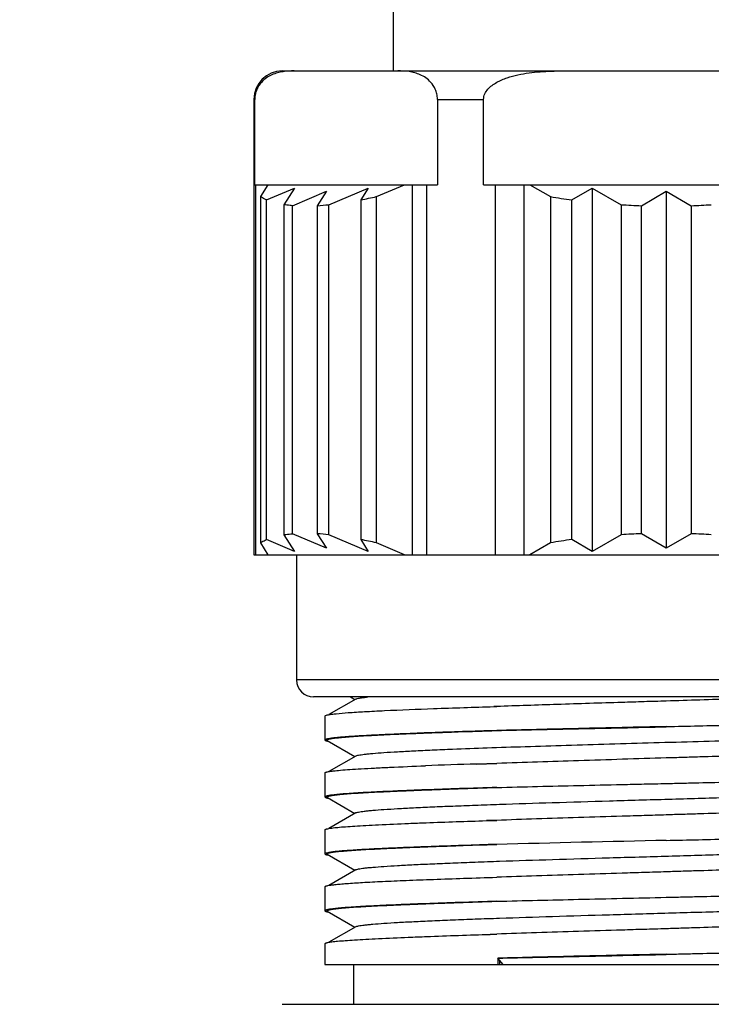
# Model space of a CAD drawing. Header units: millimetres. Extents: x -202 to -42, y 112 to 292.
# Tile 9 of 17: x -110.2 to -107.16, y 205.68 to 210. Entities that reach past the tile are written whole.
import ezdxf

# ---------------------------------------------------------------- set-up
doc = ezdxf.new("R2010")
doc.units = ezdxf.units.MM
doc.header["$LTSCALE"] = 46.255
doc.header["$PDMODE"] = 3
doc.header["$PDSIZE"] = 8
doc.layers.get('0').update_dxf_attribs({"linetype": 'CONTINUOUS'})
doc.layers.get('Defpoints').update_dxf_attribs({"linetype": 'CONTINUOUS'})
doc.layers.add('00_COMPONENTS', color=7, linetype='CONTINUOUS')
doc.layers.add('51__DRAFT_DIMS', color=7, linetype='CONTINUOUS')
doc.styles.get("Standard").update_dxf_attribs({"font": '兰亭黑 GBK.TTF', "height": 2.5})
doc.dimstyles.new('DIMSTYLE_1', dxfattribs={"dimtxt": 3, "dimasz": 2, "dimexe": 2.5, "dimexo": 0.5, "dimgap": 0.75, "dimtad": 1, "dimlfac": 4, "dimdsep": 46, "dimtxsty": 'STANDARD', "dimblk": '_FILLED', "dimblk1": '_FILLED', "dimblk2": '_FILLED', "dimcen": 0.09, "dimclrd": 8, "dimclre": 8, "dimclrt": 256, "dimazin": 2, "dimtp": 0.3, "dimtm": 0.3, "dimtfac": 1, "dimtofl": 0, "dimtmove": 0, "dimatfit": 3, "dimldrblk": '_FILLED', "dimfxl": 1, "dimtolj": 1, "dimarcsym": 0})

# ---------------------------------------------------------------- blocks, each defined once
blk = doc.blocks.new('_FILLED')
at = {"color": 0, "linetype": 'ByBlock'}
blk.add_solid([(0, 0), (-1, 0.1667), (-1, -0.1667)], dxfattribs=at)
blk = doc.blocks.new('*D13')
at = {"layer": '51__DRAFT_DIMS', "color": 8, "lineweight": -2}
for p, q in [((-116.5476, 217.6753), (-116.5476, 237.5995)), ((-106.3397, 217.6753), (-119.0476, 217.6753)), ((-116.5476, 215.6753), (-116.5476, 206.8003)), ((-98.6368, 204.8003), (-119.0476, 204.8003))]:
    blk.add_line(p, q, dxfattribs=at)
at = {"layer": 'Defpoints', "color": 0}
for p in [(-105.8397, 217.6753), (-116.5476, 204.8003), (-98.1368, 204.8003)]:
    blk.add_point(p, dxfattribs=at)
at = {"layer": '51__DRAFT_DIMS', "color": 8, "linetype": 'ByBlock', "lineweight": -2, "xscale": 2, "yscale": 2, "zscale": 2}
for p, rotation in [((-116.5476, 217.6753), 90), ((-116.5476, 204.8003), 270)]:
    blk.add_blockref('_FILLED', p, dxfattribs=dict(at, rotation=rotation))
at = {"layer": '51__DRAFT_DIMS', "insert": (-120.631, 230.004), "char_height": 2.5, "attachment_point": 1, "rotation": 90, "line_spacing_factor": 0.9}
blk.add_mtext('\\A1;51.5', dxfattribs=at)
blk = doc.blocks.new('*D15')
at = {"layer": '51__DRAFT_DIMS', "color": 8, "lineweight": -2}
for p, q in [((-134.5295, 201.7397), (-134.5295, 230.0001)), ((-74.5295, 197.3003), (-74.5295, 230.0001)), ((-134.5295, 227.5001), (-143.8279, 227.5001)), ((-132.5295, 227.5001), (-76.5295, 227.5001))]:
    blk.add_line(p, q, dxfattribs=at)
at = {"layer": 'Defpoints', "color": 0}
for p in [(-74.5295, 227.5001), (-134.5295, 201.2397), (-74.5295, 196.8003)]:
    blk.add_point(p, dxfattribs=at)
at = {"layer": '51__DRAFT_DIMS', "color": 8, "linetype": 'ByBlock', "lineweight": -2, "xscale": 2, "yscale": 2, "zscale": 2, "rotation": 180}
blk.add_blockref('_FILLED', (-134.5295, 227.5001), dxfattribs=at)
at = {"layer": '51__DRAFT_DIMS', "color": 8, "linetype": 'ByBlock', "lineweight": -2, "xscale": 2, "yscale": 2, "zscale": 2}
blk.add_blockref('_FILLED', (-74.5295, 227.5001), dxfattribs=at)
at = {"layer": '51__DRAFT_DIMS', "insert": (-140.1787, 231.5834), "char_height": 2.5, "attachment_point": 2, "line_spacing_factor": 0.9}
blk.add_mtext('\\A1;240', dxfattribs=at)
blk = doc.blocks.new('*D16')
at = {"layer": '51__DRAFT_DIMS', "color": 8, "lineweight": -2}
for p, q in [((-134.5295, 201.7397), (-134.5295, 223.6253)), ((-96.342, 203.8003), (-96.342, 223.6253)), ((-134.5295, 221.1253), (-148.6185, 221.1253)), ((-132.5295, 221.1253), (-98.342, 221.1253))]:
    blk.add_line(p, q, dxfattribs=at)
at = {"layer": 'Defpoints', "color": 0}
for p in [(-96.342, 221.1253), (-96.342, 203.3003), (-134.5295, 201.2397)]:
    blk.add_point(p, dxfattribs=at)
at = {"layer": '51__DRAFT_DIMS', "color": 8, "linetype": 'ByBlock', "lineweight": -2, "xscale": 2, "yscale": 2, "zscale": 2, "rotation": 180}
blk.add_blockref('_FILLED', (-134.5295, 221.1253), dxfattribs=at)
at = {"layer": '51__DRAFT_DIMS', "color": 8, "linetype": 'ByBlock', "lineweight": -2, "xscale": 2, "yscale": 2, "zscale": 2}
blk.add_blockref('_FILLED', (-96.342, 221.1253), dxfattribs=at)
at = {"layer": '51__DRAFT_DIMS', "insert": (-142.574, 225.2086), "char_height": 2.5, "attachment_point": 2, "line_spacing_factor": 0.9}
blk.add_mtext('\\A1;152.75', dxfattribs=at)
blk = doc.blocks.new('*D17')
at = {"layer": '51__DRAFT_DIMS', "color": 8, "lineweight": -2}
for p, q in [((-130.6581, 184.6753), (-130.6581, 218.0474)), ((-96.342, 203.8003), (-96.342, 218.0474)), ((-130.6581, 215.5474), (-148.312, 215.5474)), ((-98.342, 215.5474), (-128.6581, 215.5474))]:
    blk.add_line(p, q, dxfattribs=at)
at = {"layer": 'Defpoints', "color": 0}
for p in [(-130.6581, 215.5474), (-96.342, 203.3003), (-130.6581, 184.1753)]:
    blk.add_point(p, dxfattribs=at)
at = {"layer": '51__DRAFT_DIMS', "color": 8, "linetype": 'ByBlock', "lineweight": -2, "xscale": 2, "yscale": 2, "zscale": 2, "rotation": 180}
blk.add_blockref('_FILLED', (-130.6581, 215.5474), dxfattribs=at)
at = {"layer": '51__DRAFT_DIMS', "color": 8, "linetype": 'ByBlock', "lineweight": -2, "xscale": 2, "yscale": 2, "zscale": 2}
blk.add_blockref('_FILLED', (-96.342, 215.5474), dxfattribs=at)
at = {"layer": '51__DRAFT_DIMS', "insert": (-142.2675, 219.6307), "char_height": 2.5, "attachment_point": 2, "line_spacing_factor": 0.9}
blk.add_mtext('\\A1;137.26', dxfattribs=at)

msp = doc.modelspace()

# ---------------------------------------------------------------- linework, layer by layer
at = {"layer": '00_COMPONENTS'}
for p, q in [((-108.5577, 210.1253), (-108.5577, 209.7753)), ((-109.0452, 209.7753), (-105.7229, 209.7753)), ((-109.1702, 209.6503), (-109.1702, 207.6503)), ((-109.1702, 209.6503), (-109.1664, 209.6503)), ((-109.1664, 209.2753), (-109.1664, 209.6503)), ((-108.3636, 209.6503), (-108.3636, 209.2753)), ((-108.3636, 209.6503), (-108.1605, 209.6503)), ((-108.1605, 209.2753), (-108.1605, 209.6503)), ((-109.1664, 209.2753), (-108.3636, 209.2753)), ((-109.1617, 207.6503), (-109.1617, 209.2753)), ((-109.1082, 209.2753), (-109.1413, 209.2231)), ((-109.1155, 209.2089), (-108.9923, 209.261)), ((-108.9923, 209.261), (-109.0388, 209.1877)), ((-109.0009, 209.1834), (-108.8514, 209.2466)), ((-108.8514, 209.2466), (-108.8915, 209.1834)), ((-108.8408, 209.1877), (-108.6673, 209.261)), ((-108.6673, 209.261), (-108.7003, 209.2089)), ((-108.632, 209.2231), (-108.5084, 209.2753)), ((-108.4742, 209.2753), (-108.4742, 207.6503)), ((-108.4116, 209.2753), (-108.4116, 207.6503)), ((-108.1605, 209.2753), (-106.5549, 209.2753)), ((-108.1078, 207.6503), (-108.1078, 209.2753)), ((-107.9825, 207.6503), (-107.9825, 209.2753)), ((-107.9575, 209.2753), (-107.867, 209.2231)), ((-107.7729, 209.2089), (-107.6827, 209.261)), ((-107.6827, 209.261), (-107.6827, 207.6646)), ((-107.6827, 209.261), (-107.5557, 209.1877)), ((-107.4672, 209.1834), (-107.3577, 209.2466)), ((-107.3577, 209.2466), (-107.3577, 207.6791)), ((-107.3577, 209.2466), (-107.2483, 209.1834)), ((-109.1413, 209.2231), (-109.1413, 207.7026)), ((-109.1155, 207.7167), (-109.1155, 209.2089)), ((-108.7003, 209.2089), (-108.7003, 207.7167)), ((-108.632, 207.7026), (-108.632, 209.2231)), ((-107.867, 209.2231), (-107.867, 207.7026)), ((-107.7729, 207.7167), (-107.7729, 209.2089)), ((-109.0388, 209.1877), (-109.0388, 207.738)), ((-109.0009, 207.7422), (-109.0009, 209.1834)), ((-108.8915, 209.1834), (-108.8915, 207.7422)), ((-108.8408, 207.738), (-108.8408, 209.1877)), ((-107.5557, 209.1877), (-107.5557, 207.738)), ((-107.4672, 207.7422), (-107.4672, 209.1834)), ((-107.2483, 209.1834), (-107.2483, 207.7422)), ((-109.0388, 207.738), (-108.9923, 207.6646)), ((-108.8514, 207.6791), (-109.0009, 207.7422)), ((-108.8915, 207.7422), (-108.8514, 207.6791)), ((-108.6673, 207.6646), (-108.8408, 207.738)), ((-107.5557, 207.738), (-107.6827, 207.6646)), ((-107.3577, 207.6791), (-107.4672, 207.7422)), ((-107.2483, 207.7422), (-107.3577, 207.6791)), ((-109.1413, 207.7026), (-109.1082, 207.6503)), ((-108.9923, 207.6646), (-109.1155, 207.7167)), ((-108.7003, 207.7167), (-108.6673, 207.6646)), ((-108.5084, 207.6503), (-108.632, 207.7026)), ((-107.867, 207.7026), (-107.9575, 207.6503)), ((-107.6827, 207.6646), (-107.7729, 207.7167)), ((-109.1702, 207.6503), (-105.5452, 207.6503)), ((-108.9827, 207.6503), (-108.9827, 207.1003)), ((-105.7327, 207.1003), (-108.9827, 207.1003)), ((-105.8077, 207.0253), (-108.9077, 207.0253)), ((-108.7228, 207.0161), (-108.8411, 206.9477)), ((-108.7457, 207.0253), (-108.7263, 207.0141)), ((-108.1031, 206.9834), (-108.1156, 206.983)), ((-108.1156, 206.983), (-108.1031, 206.9834)), ((-108.8577, 206.9418), (-108.8577, 206.8361)), ((-108.8478, 206.8343), (-108.7263, 206.7641)), ((-108.8452, 206.831), (-108.8407, 206.8302)), ((-108.7228, 206.766), (-108.8411, 206.6977)), ((-108.8577, 206.6918), (-108.8577, 206.5861)), ((-108.1031, 206.7334), (-108.1913, 206.7307)), ((-108.1913, 206.7307), (-108.1031, 206.7334)), ((-108.8474, 206.5841), (-108.7262, 206.514)), ((-108.7227, 206.5161), (-108.841, 206.4477)), ((-108.1031, 206.4834), (-108.1482, 206.482)), ((-108.1482, 206.482), (-108.1031, 206.4834)), ((-108.8577, 206.4418), (-108.8577, 206.3361)), ((-108.848, 206.3344), (-108.7262, 206.264)), ((-108.846, 206.3312), (-108.8407, 206.3302)), ((-108.7228, 206.266), (-108.841, 206.1977)), ((-108.8577, 206.1918), (-108.8577, 206.0861)), ((-108.8475, 206.0842), (-108.7262, 206.0141)), ((-108.8458, 206.0811), (-108.8406, 206.0802)), ((-108.7228, 206.016), (-108.841, 205.9477)), ((-108.1031, 205.9834), (-108.1312, 205.9825)), ((-108.1312, 205.9825), (-108.1031, 205.9834)), ((-108.8577, 205.9418), (-108.8577, 205.8503)), ((-108.0985, 205.8779), (-108.0985, 205.8503)), ((-108.0746, 205.8503), (-108.0985, 205.8779)), ((-108.8577, 205.8503), (-108.0985, 205.8503)), ((-108.7327, 205.8503), (-108.7327, 205.6753)), ((-108.0985, 205.8503), (-108.0746, 205.8503)), ((-108.0913, 205.8696), (-108.0913, 205.8503)), ((-108.0746, 205.8503), (-105.9017, 205.8503)), ((-109.0452, 205.6753), (-105.6702, 205.6753))]:
    msp.add_line(p, q, dxfattribs=at)
for centre, radius, start, end in [((-109.0452, 209.6503), 0.125, 90, 180), ((-109.1481, 211.5441), 2.3777, 280.856, 282.5349), ((-107.376, 212.173), 2.9906, 260.5513, 262.3741), ((-108.9688, 210.3985), 1.2176, 273.6413, 276.0361), ((-107.3583, 212.3443), 3.1628, 266.4214, 268.0272), ((-107.3569, 212.3396), 3.1581, 271.9716, 273.5798), ((-108.9651, 206.5706), 1.174, 83.9194, 86.4032), ((-107.3585, 204.586), 3.1581, 91.9716, 93.5798), ((-107.3571, 204.5814), 3.1627, 86.4214, 88.0273), ((-109.1341, 205.4494), 2.3084, 77.4399, 79.1692), ((-107.3782, 204.7669), 2.9761, 97.6215, 99.4531), ((-108.9077, 207.1003), 0.075, 180, 270), ((-107.0192, 169.1411), 37.6079, 91.78597, 92.12924), ((-108.8081, 206.7657), 0.1883, 259.505, 260.0442), ((-102.6115, -12.107), 218.5538, 91.244363, 91.439833)]:
    msp.add_arc(centre, radius, start, end, dxfattribs=at)
for points, knots in [([(-108.9925, 209.7753), (-109.009, 209.7753), (-109.0341, 209.7741), (-109.0669, 209.7672), (-109.0916, 209.7585), (-109.1162, 209.7454), (-109.1399, 209.7247), (-109.1561, 209.6998), (-109.1647, 209.6737), (-109.1664, 209.6584), (-109.1664, 209.6503)], [0, 0, 0, 0, 0.206794, 0.311787, 0.419623, 0.533037, 0.658684, 0.80863, 0.899127, 1, 1, 1, 1]), ([(-108.3636, 209.6503), (-108.3636, 209.6584), (-108.3653, 209.6737), (-108.3739, 209.6998), (-108.3901, 209.7247), (-108.4138, 209.7454), (-108.4384, 209.7585), (-108.463, 209.7672), (-108.4959, 209.7742), (-108.521, 209.7753), (-108.5375, 209.7753)], [0, 0, 0, 0, 0.1009, 0.191408, 0.341295, 0.466887, 0.580347, 0.688224, 0.793214, 1, 1, 1, 1]), ([(-108.1605, 209.6503), (-108.1605, 209.6544), (-108.1596, 209.6627), (-108.1542, 209.6784), (-108.1423, 209.6957), (-108.1238, 209.7122), (-108.1029, 209.7256), (-108.0806, 209.7364), (-108.0497, 209.7482), (-108.0098, 209.7588), (-107.9609, 209.7672), (-107.9117, 209.7722), (-107.8622, 209.7748), (-107.8292, 209.7753), (-107.8127, 209.7753)], [0, 0, 0, 0, 0.031262, 0.062531, 0.124897, 0.187369, 0.249871, 0.312383, 0.3749, 0.49989, 0.624906, 0.749934, 0.874966, 1, 1, 1, 1]), ([(-109.1155, 209.2089), (-109.1178, 209.21), (-109.1267, 209.2142), (-109.1353, 209.219), (-109.1413, 209.2231)], [0, 0, 0, 0, 0.260139, 1, 1, 1, 1]), ([(-109.0009, 209.1834), (-109.0042, 209.1836), (-109.0168, 209.1847), (-109.0295, 209.1862), (-109.0388, 209.1877)], [0, 0, 0, 0, 0.258992, 1, 1, 1, 1]), ([(-109.0388, 207.738), (-109.0357, 207.7384), (-109.0232, 207.7402), (-109.0105, 207.7415), (-109.0009, 207.7422)], [0, 0, 0, 0, 0.241099, 1, 1, 1, 1]), ([(-109.1413, 207.7026), (-109.1394, 207.7039), (-109.131, 207.7091), (-109.1223, 207.7136), (-109.1155, 207.7167)], [0, 0, 0, 0, 0.24047, 1, 1, 1, 1]), ([(-108.7228, 207.0161), (-108.722, 207.0165), (-108.7199, 207.0174), (-108.7141, 207.0191), (-108.7039, 207.0211), (-108.6883, 207.0233), (-108.6763, 207.0246), (-108.6696, 207.0253)], [0, 0, 0, 0, 0.052637, 0.125463, 0.333426, 0.62506, 1, 1, 1, 1]), ([(-107.3577, 207.0072), (-107.3902, 207.0062), (-107.455, 207.0044), (-107.6147, 206.9993), (-107.8307, 206.9927), (-108.0143, 206.9865), (-108.1031, 206.9834)], [0, 0, 0, 0, 0.13072, 0.260888, 0.642614, 1, 1, 1, 1]), ([(-106.777, 207.0253), (-106.8718, 207.0223), (-107.0654, 207.0161), (-107.259, 207.0103), (-107.3577, 207.0073)], [0, 0, 0, 0, 0.489968, 1, 1, 1, 1]), ([(-108.8424, 206.9474), (-108.8375, 206.9483), (-108.8262, 206.95), (-108.7972, 206.9533), (-108.7494, 206.9571), (-108.6786, 206.9615), (-108.6255, 206.9641), (-108.596, 206.9655)], [0, 0, 0, 0, 0.059849, 0.138897, 0.353739, 0.641993, 1, 1, 1, 1]), ([(-108.596, 206.9655), (-108.5242, 206.9689), (-108.3641, 206.9751), (-108.204, 206.9803), (-108.1156, 206.983)], [0, 0, 0, 0, 0.448411, 1, 1, 1, 1]), ([(-107.3577, 206.8953), (-107.3102, 206.8963), (-107.2156, 206.8985), (-107.0298, 206.9028), (-106.8483, 206.9072), (-106.6726, 206.9117), (-106.5494, 206.9151), (-106.4335, 206.9186), (-106.3259, 206.922), (-106.2277, 206.9255), (-106.1398, 206.9291), (-106.0628, 206.9328), (-106.0059, 206.9359), (-105.9664, 206.9385), (-105.9415, 206.9404), (-105.9197, 206.9423), (-105.9012, 206.9442), (-105.886, 206.9461), (-105.8741, 206.948), (-105.8656, 206.9499), (-105.861, 206.9513), (-105.8594, 206.9522)], [0, 0, 0, 0, 0.095044, 0.189229, 0.371627, 0.458191, 0.54061, 0.618141, 0.690082, 0.755784, 0.814655, 0.866165, 0.909851, 0.928636, 0.945327, 0.959887, 0.972287, 0.982503, 0.990519, 0.996338, 1, 1, 1, 1]), ([(-108.8577, 206.9418), (-108.8577, 206.9422), (-108.8569, 206.9433), (-108.8535, 206.9449), (-108.8502, 206.9458), (-108.8477, 206.9464)], [0, 0, 0, 0, 0.114642, 0.308361, 1, 1, 1, 1]), ([(-108.8477, 206.9464), (-108.8473, 206.9465), (-108.8455, 206.9468), (-108.8437, 206.9472), (-108.8424, 206.9474)], [0, 0, 0, 0, 0.231145, 1, 1, 1, 1]), ([(-108.1031, 206.8778), (-108.1533, 206.8762), (-108.2494, 206.8732), (-108.3864, 206.8685), (-108.5086, 206.8638), (-108.6142, 206.8591), (-108.6911, 206.8551), (-108.7433, 206.8517), (-108.775, 206.8494), (-108.8016, 206.8471), (-108.823, 206.8448), (-108.8391, 206.8425), (-108.8481, 206.8407), (-108.8516, 206.8397)], [0, 0, 0, 0, 0.20091, 0.384618, 0.548483, 0.690151, 0.807596, 0.856697, 0.899146, 0.934797, 0.963534, 0.985275, 1, 1, 1, 1]), ([(-108.8478, 206.8343), (-108.8482, 206.8345), (-108.8487, 206.8349), (-108.8493, 206.8356), (-108.8495, 206.8364), (-108.849, 206.8372), (-108.8482, 206.8378), (-108.8469, 206.8385), (-108.8452, 206.8392), (-108.8422, 206.8401), (-108.8372, 206.8413), (-108.83, 206.8426), (-108.821, 206.844), (-108.8104, 206.8453), (-108.7981, 206.8466), (-108.7783, 206.8485), (-108.7494, 206.8508), (-108.71, 206.8535), (-108.6642, 206.8562), (-108.6123, 206.8589), (-108.5546, 206.8616), (-108.4913, 206.8643), (-108.4226, 206.8669), (-108.349, 206.8696), (-108.242, 206.8733), (-108.1595, 206.876), (-108.1031, 206.8778)], [0, 0, 0, 0, 0.001552, 0.002685, 0.003596, 0.004617, 0.006007, 0.007874, 0.010266, 0.013201, 0.020738, 0.030521, 0.042556, 0.056839, 0.073356, 0.092092, 0.13615, 0.188879, 0.250027, 0.319262, 0.396265, 0.480725, 0.57229, 0.670492, 0.77482, 1, 1, 1, 1]), ([(-108.7228, 206.766), (-108.7213, 206.7669), (-108.7171, 206.7683), (-108.7091, 206.7701), (-108.6981, 206.7719), (-108.6841, 206.7738), (-108.6671, 206.7756), (-108.6384, 206.7783), (-108.5954, 206.7816), (-108.5354, 206.7853), (-108.4648, 206.789), (-108.384, 206.7927), (-108.2764, 206.7972), (-108.1399, 206.8022), (-107.9734, 206.8079), (-107.7943, 206.8135), (-107.606, 206.819), (-107.4125, 206.8247), (-107.2177, 206.8303), (-107.0256, 206.8359), (-106.8399, 206.8416), (-106.6646, 206.8471), (-106.5031, 206.8528), (-106.3787, 206.8575), (-106.2886, 206.8614), (-106.2289, 206.8642), (-106.1748, 206.8671), (-106.1267, 206.8699), (-106.0847, 206.8726), (-106.0492, 206.8754), (-106.0203, 206.8782), (-106.0004, 206.8806), (-105.9879, 206.8827), (-105.9811, 206.8841), (-105.976, 206.8854), (-105.9732, 206.8865), (-105.9722, 206.8871)], [0, 0, 0, 0, 0.001883, 0.00484, 0.008887, 0.014025, 0.020247, 0.027546, 0.045329, 0.067215, 0.092985, 0.122417, 0.155267, 0.210271, 0.271137, 0.336655, 0.405481, 0.476224, 0.54745, 0.617715, 0.685591, 0.749703, 0.808754, 0.861542, 0.885248, 0.906999, 0.926692, 0.944221, 0.959494, 0.972437, 0.982992, 0.991118, 0.99426, 0.996784, 0.998693, 1, 1, 1, 1]), ([(-107.3577, 206.895), (-107.4225, 206.8936), (-107.5511, 206.8911), (-107.7412, 206.8866), (-107.9249, 206.8823), (-108.0448, 206.8793), (-108.1031, 206.8778)], [0, 0, 0, 0, 0.260893, 0.517385, 0.765147, 1, 1, 1, 1]), ([(-108.1031, 206.8778), (-108.0447, 206.8792), (-107.9248, 206.8821), (-107.7411, 206.8859), (-107.551, 206.8899), (-107.4225, 206.8928), (-107.3577, 206.8944)], [0, 0, 0, 0, 0.234924, 0.482823, 0.739275, 1, 1, 1, 1]), ([(-108.8516, 206.8397), (-108.8525, 206.8394), (-108.8541, 206.8389), (-108.8562, 206.838), (-108.8577, 206.8369), (-108.8577, 206.8361)], [0, 0, 0, 0, 0.38697, 0.676605, 1, 1, 1, 1]), ([(-108.8577, 206.8361), (-108.8577, 206.8353), (-108.856, 206.8341), (-108.8536, 206.8332), (-108.8519, 206.8326), (-108.8508, 206.8324)], [0, 0, 0, 0, 0.317623, 0.608961, 1, 1, 1, 1]), ([(-108.8508, 206.8324), (-108.8504, 206.8322), (-108.8485, 206.8317), (-108.8466, 206.8313), (-108.8452, 206.831)], [0, 0, 0, 0, 0.223519, 1, 1, 1, 1]), ([(-105.8577, 206.824), (-105.8577, 206.8237), (-105.8582, 206.8228), (-105.8597, 206.822), (-105.862, 206.8211), (-105.8668, 206.8197), (-105.8751, 206.8181), (-105.8877, 206.8162), (-105.9038, 206.8143), (-105.9234, 206.8124), (-105.9465, 206.8104), (-105.973, 206.8085), (-106.0028, 206.8065), (-106.049, 206.8038), (-106.1145, 206.8003), (-106.2019, 206.7962), (-106.3005, 206.7921), (-106.4092, 206.7879), (-106.527, 206.7836), (-106.6529, 206.7793), (-106.7855, 206.775), (-106.9237, 206.7706), (-107.066, 206.7662), (-107.1866, 206.7625), (-107.2719, 206.7599), (-107.3209, 206.7584), (-107.3454, 206.7577), (-107.3577, 206.7574)], [0, 0, 0, 0, 0.000686, 0.00178, 0.003405, 0.005598, 0.011727, 0.020201, 0.031014, 0.044146, 0.05957, 0.07725, 0.097147, 0.119215, 0.169645, 0.228059, 0.293896, 0.366524, 0.445247, 0.529305, 0.617892, 0.710156, 0.805207, 0.902133, 0.951007, 0.975496, 1, 1, 1, 1]), ([(-107.3577, 206.7573), (-107.4863, 206.7534), (-107.7347, 206.7457), (-107.9832, 206.7377), (-108.1031, 206.7334)], [0, 0, 0, 0, 0.517377, 1, 1, 1, 1]), ([(-108.8577, 206.6918), (-108.8577, 206.6926), (-108.8562, 206.6937), (-108.8541, 206.6946), (-108.8526, 206.6951), (-108.8517, 206.6953)], [0, 0, 0, 0, 0.32391, 0.613393, 1, 1, 1, 1]), ([(-108.8517, 206.6953), (-108.8511, 206.6955), (-108.8482, 206.6963), (-108.8453, 206.6969), (-108.843, 206.6973)], [0, 0, 0, 0, 0.21111, 1, 1, 1, 1]), ([(-108.843, 206.6973), (-108.8358, 206.6987), (-108.8181, 206.7011), (-108.7868, 206.7041), (-108.7462, 206.7072), (-108.6964, 206.7104), (-108.638, 206.7135), (-108.5437, 206.718), (-108.4689, 206.721), (-108.4165, 206.723)], [0, 0, 0, 0, 0.051496, 0.125214, 0.220755, 0.337529, 0.474792, 0.631658, 1, 1, 1, 1]), ([(-107.3577, 206.6452), (-107.3339, 206.6458), (-107.2864, 206.6469), (-107.1919, 206.6491), (-107.0749, 206.6518), (-106.9367, 206.655), (-106.7611, 206.6594), (-106.5929, 206.6639), (-106.4338, 206.6685), (-106.3263, 206.672), (-106.2281, 206.6756), (-106.1401, 206.6791), (-106.0631, 206.6827), (-105.9979, 206.6864), (-105.9511, 206.6896), (-105.9199, 206.6923), (-105.9014, 206.6942), (-105.8862, 206.6961), (-105.8742, 206.698), (-105.8657, 206.6998), (-105.8611, 206.7013), (-105.8595, 206.7022)], [0, 0, 0, 0, 0.047558, 0.095008, 0.189158, 0.281597, 0.371492, 0.540427, 0.617942, 0.689874, 0.755574, 0.81445, 0.865972, 0.909681, 0.945187, 0.959765, 0.972183, 0.982419, 0.990459, 0.996306, 1, 1, 1, 1]), ([(-108.1031, 206.6278), (-108.1578, 206.6261), (-108.262, 206.6228), (-108.3886, 206.6184), (-108.4814, 206.6148), (-108.544, 206.6122), (-108.6015, 206.6096), (-108.6536, 206.6071), (-108.7001, 206.6045), (-108.7408, 206.6019), (-108.7755, 206.5994), (-108.8042, 206.5968), (-108.8242, 206.5946), (-108.837, 206.5927), (-108.8443, 206.5915), (-108.8499, 206.5902), (-108.8536, 206.5891), (-108.8558, 206.5882), (-108.857, 206.5874), (-108.8577, 206.5866), (-108.8577, 206.5861)], [0, 0, 0, 0, 0.216788, 0.412895, 0.502125, 0.584952, 0.661021, 0.730005, 0.791611, 0.845576, 0.891673, 0.929713, 0.959547, 0.971355, 0.981084, 0.988738, 0.99434, 0.996395, 0.997981, 1, 1, 1, 1]), ([(-108.8474, 206.5841), (-108.8477, 206.5842), (-108.8482, 206.5846), (-108.8489, 206.5853), (-108.849, 206.5861), (-108.8485, 206.5869), (-108.8477, 206.5875), (-108.8465, 206.5882), (-108.8448, 206.5889), (-108.8418, 206.5899), (-108.8369, 206.5911), (-108.8298, 206.5924), (-108.8209, 206.5938), (-108.8104, 206.5952), (-108.7982, 206.5965), (-108.7785, 206.5985), (-108.7497, 206.6009), (-108.7102, 206.6036), (-108.6644, 206.6062), (-108.6124, 206.6088), (-108.5546, 206.6114), (-108.4913, 206.6141), (-108.4227, 206.6168), (-108.3491, 206.6196), (-108.242, 206.6234), (-108.1595, 206.626), (-108.1031, 206.6278)], [0, 0, 0, 0, 0.001546, 0.002677, 0.003587, 0.004606, 0.005986, 0.007836, 0.010202, 0.013102, 0.020545, 0.03021, 0.042116, 0.056269, 0.072673, 0.091322, 0.135289, 0.18802, 0.249282, 0.318707, 0.395885, 0.480441, 0.572027, 0.670232, 0.774609, 1, 1, 1, 1]), ([(-108.7227, 206.5161), (-108.7213, 206.5169), (-108.717, 206.5183), (-108.709, 206.5201), (-108.698, 206.522), (-108.684, 206.5238), (-108.6669, 206.5256), (-108.6383, 206.5283), (-108.5952, 206.5316), (-108.5353, 206.5353), (-108.4646, 206.539), (-108.3838, 206.5427), (-108.2937, 206.5465), (-108.195, 206.5503), (-108.0491, 206.5554), (-107.8525, 206.5617), (-107.6047, 206.5691), (-107.3477, 206.5766), (-107.0907, 206.584), (-106.8429, 206.5914), (-106.6463, 206.5977), (-106.5003, 206.6029), (-106.4016, 206.6066), (-106.3115, 206.6104), (-106.2307, 206.6141), (-106.16, 206.6178), (-106.0999, 206.6215), (-106.0569, 206.6248), (-106.0282, 206.6275), (-106.0112, 206.6293), (-105.9971, 206.6311), (-105.986, 206.633), (-105.978, 206.6348), (-105.9738, 206.6362), (-105.9723, 206.6371)], [0, 0, 0, 0, 0.001885, 0.004838, 0.008883, 0.014026, 0.02026, 0.027578, 0.045378, 0.067251, 0.093018, 0.122462, 0.155311, 0.191255, 0.229983, 0.31438, 0.405449, 0.499923, 0.594399, 0.685477, 0.769884, 0.808624, 0.844581, 0.877432, 0.906882, 0.932673, 0.954564, 0.972364, 0.979679, 0.98592, 0.991076, 0.995139, 0.998107, 1, 1, 1, 1]), ([(-108.1031, 206.6278), (-107.9832, 206.6308), (-107.7996, 206.6353), (-107.5836, 206.6401), (-107.455, 206.6431), (-107.3902, 206.6445), (-107.3577, 206.6452)], [0, 0, 0, 0, 0.482615, 0.739107, 0.869277, 1, 1, 1, 1]), ([(-108.8577, 206.5861), (-108.8577, 206.5853), (-108.8561, 206.5842), (-108.8539, 206.5833), (-108.8523, 206.5828), (-108.8513, 206.5825)], [0, 0, 0, 0, 0.320951, 0.611304, 1, 1, 1, 1]), ([(-108.8513, 206.5825), (-108.8507, 206.5823), (-108.8478, 206.5815), (-108.8448, 206.5809), (-108.8424, 206.5805)], [0, 0, 0, 0, 0.211905, 1, 1, 1, 1]), ([(-105.8577, 206.574), (-105.8577, 206.5737), (-105.8582, 206.5729), (-105.8597, 206.572), (-105.862, 206.5711), (-105.8652, 206.5701), (-105.8693, 206.5692), (-105.8765, 206.5678), (-105.8877, 206.5662), (-105.9038, 206.5643), (-105.9234, 206.5624), (-105.9465, 206.5605), (-105.984, 206.5577), (-106.0391, 206.5542), (-106.1145, 206.5503), (-106.2019, 206.5462), (-106.3005, 206.5421), (-106.4092, 206.5378), (-106.5271, 206.5336), (-106.6529, 206.5294), (-106.8331, 206.5234), (-107.0198, 206.5176), (-107.1866, 206.5125), (-107.2842, 206.5095), (-107.3332, 206.508), (-107.3577, 206.5072)], [0, 0, 0, 0, 0.000693, 0.001793, 0.003423, 0.005618, 0.008393, 0.011751, 0.020223, 0.031033, 0.044164, 0.059586, 0.077267, 0.119233, 0.169662, 0.228073, 0.293909, 0.366537, 0.445257, 0.529315, 0.6179, 0.805211, 0.902135, 0.951008, 1, 1, 1, 1]), ([(-108.4902, 206.4701), (-108.4646, 206.4711), (-108.3505, 206.4755), (-108.2365, 206.4793), (-108.1482, 206.482)], [0, 0, 0, 0, 0.225288, 1, 1, 1, 1]), ([(-107.3577, 206.5072), (-107.3902, 206.5062), (-107.455, 206.5043), (-107.5836, 206.5003), (-107.7412, 206.4955), (-107.9249, 206.4895), (-108.0448, 206.4854), (-108.1031, 206.4834)], [0, 0, 0, 0, 0.13072, 0.260888, 0.517376, 0.76514, 1, 1, 1, 1]), ([(-108.8577, 206.4418), (-108.8577, 206.4426), (-108.8561, 206.4437), (-108.8539, 206.4447), (-108.8522, 206.4452), (-108.8513, 206.4455)], [0, 0, 0, 0, 0.320367, 0.610893, 1, 1, 1, 1]), ([(-108.8513, 206.4455), (-108.8508, 206.4456), (-108.849, 206.4461), (-108.8472, 206.4465), (-108.8457, 206.4468)], [0, 0, 0, 0, 0.222954, 1, 1, 1, 1]), ([(-108.8457, 206.4468), (-108.8398, 206.448), (-108.8252, 206.4502), (-108.7993, 206.453), (-108.7657, 206.4558), (-108.7244, 206.4587), (-108.6757, 206.4615), (-108.5969, 206.4656), (-108.5342, 206.4683), (-108.4902, 206.4701)], [0, 0, 0, 0, 0.050968, 0.124061, 0.21898, 0.335255, 0.472278, 0.629322, 1, 1, 1, 1]), ([(-107.3577, 206.3953), (-107.2631, 206.3974), (-107.0773, 206.4017), (-106.8071, 206.4081), (-106.5927, 206.4139), (-106.4335, 206.4186), (-106.326, 206.422), (-106.2278, 206.4256), (-106.1398, 206.4292), (-106.0629, 206.4328), (-105.9976, 206.4364), (-105.9509, 206.4396), (-105.9197, 206.4423), (-105.9012, 206.4443), (-105.886, 206.4462), (-105.8741, 206.448), (-105.8656, 206.4499), (-105.861, 206.4513), (-105.8594, 206.4522)], [0, 0, 0, 0, 0.189219, 0.371608, 0.540584, 0.618113, 0.690052, 0.755754, 0.814626, 0.866137, 0.909827, 0.945308, 0.959871, 0.972274, 0.982492, 0.990512, 0.996334, 1, 1, 1, 1]), ([(-108.1031, 206.3778), (-108.1531, 206.3762), (-108.2489, 206.3732), (-108.3856, 206.3685), (-108.5075, 206.3638), (-108.613, 206.3592), (-108.6899, 206.3551), (-108.742, 206.3518), (-108.7738, 206.3495), (-108.8005, 206.3472), (-108.8221, 206.3449), (-108.8385, 206.3426), (-108.8476, 206.3408), (-108.8512, 206.3398)], [0, 0, 0, 0, 0.200387, 0.383685, 0.547277, 0.688829, 0.80633, 0.855527, 0.898118, 0.933958, 0.96293, 0.984953, 1, 1, 1, 1]), ([(-108.848, 206.3344), (-108.8483, 206.3346), (-108.8489, 206.335), (-108.8495, 206.3357), (-108.8496, 206.3365), (-108.8491, 206.3372), (-108.8483, 206.3379), (-108.847, 206.3386), (-108.8453, 206.3392), (-108.8422, 206.3402), (-108.8373, 206.3414), (-108.83, 206.3427), (-108.8211, 206.344), (-108.8104, 206.3454), (-108.7981, 206.3467), (-108.7784, 206.3486), (-108.7495, 206.3509), (-108.71, 206.3536), (-108.6642, 206.3563), (-108.6123, 206.3589), (-108.5546, 206.3616), (-108.4913, 206.3643), (-108.4227, 206.367), (-108.3491, 206.3697), (-108.242, 206.3734), (-108.1595, 206.376), (-108.1031, 206.3778)], [0, 0, 0, 0, 0.001553, 0.002682, 0.003588, 0.004611, 0.006007, 0.007886, 0.010291, 0.013239, 0.020799, 0.030597, 0.042634, 0.056906, 0.073406, 0.092123, 0.136154, 0.188881, 0.250051, 0.319316, 0.396331, 0.480754, 0.572241, 0.670411, 0.774782, 1, 1, 1, 1]), ([(-108.7228, 206.266), (-108.7213, 206.2669), (-108.717, 206.2683), (-108.7091, 206.2701), (-108.698, 206.272), (-108.684, 206.2738), (-108.6669, 206.2757), (-108.6383, 206.2783), (-108.5952, 206.2815), (-108.5352, 206.2853), (-108.4645, 206.289), (-108.3837, 206.2927), (-108.2936, 206.2965), (-108.1949, 206.3003), (-108.0489, 206.3054), (-107.8523, 206.3117), (-107.6044, 206.3192), (-107.3474, 206.3265), (-107.0903, 206.334), (-106.8425, 206.3414), (-106.6459, 206.3478), (-106.4999, 206.3529), (-106.4012, 206.3566), (-106.3111, 206.3604), (-106.2303, 206.3642), (-106.1596, 206.3679), (-106.0997, 206.3715), (-106.0566, 206.3748), (-106.028, 206.3775), (-106.011, 206.3793), (-105.997, 206.3812), (-105.9859, 206.383), (-105.978, 206.3848), (-105.9737, 206.3862), (-105.9722, 206.3871)], [0, 0, 0, 0, 0.001886, 0.004846, 0.008896, 0.014043, 0.020278, 0.027588, 0.045382, 0.067268, 0.093049, 0.122496, 0.155346, 0.191305, 0.230048, 0.314461, 0.405556, 0.500048, 0.594538, 0.685629, 0.770029, 0.808765, 0.844724, 0.877567, 0.906997, 0.93277, 0.954658, 0.972439, 0.97974, 0.985964, 0.991104, 0.995155, 0.998114, 1, 1, 1, 1]), ([(-108.8512, 206.3398), (-108.8521, 206.3395), (-108.8539, 206.339), (-108.8561, 206.3381), (-108.8577, 206.3369), (-108.8577, 206.3361)], [0, 0, 0, 0, 0.389439, 0.680111, 1, 1, 1, 1]), ([(-108.8577, 206.3361), (-108.8577, 206.3353), (-108.8561, 206.3342), (-108.854, 206.3333), (-108.8523, 206.3328), (-108.8514, 206.3325)], [0, 0, 0, 0, 0.32156, 0.611729, 1, 1, 1, 1]), ([(-108.8514, 206.3325), (-108.851, 206.3324), (-108.8492, 206.3319), (-108.8474, 206.3315), (-108.846, 206.3312)], [0, 0, 0, 0, 0.222718, 1, 1, 1, 1]), ([(-105.8577, 206.324), (-105.8577, 206.3237), (-105.8582, 206.3228), (-105.8597, 206.322), (-105.862, 206.3211), (-105.8652, 206.3201), (-105.8693, 206.3192), (-105.8765, 206.3178), (-105.8877, 206.3162), (-105.9038, 206.3143), (-105.9234, 206.3124), (-105.9465, 206.3105), (-105.984, 206.3077), (-106.0391, 206.3042), (-106.1145, 206.3003), (-106.2019, 206.2962), (-106.3005, 206.2921), (-106.4092, 206.2878), (-106.5271, 206.2836), (-106.6529, 206.2794), (-106.8331, 206.2734), (-107.0198, 206.2676), (-107.1866, 206.2625), (-107.2719, 206.2599), (-107.3209, 206.2584), (-107.3454, 206.2576), (-107.3577, 206.2572)], [0, 0, 0, 0, 0.000694, 0.001794, 0.003424, 0.00562, 0.008394, 0.011752, 0.020224, 0.031034, 0.044164, 0.059587, 0.077268, 0.119234, 0.169663, 0.228074, 0.29391, 0.366538, 0.445258, 0.529315, 0.6179, 0.805211, 0.902135, 0.951009, 0.975497, 1, 1, 1, 1]), ([(-108.8458, 206.1968), (-108.8413, 206.1977), (-108.8308, 206.1994), (-108.8125, 206.2016), (-108.7893, 206.2039), (-108.749, 206.2071), (-108.6872, 206.211), (-108.5999, 206.2155), (-108.496, 206.22), (-108.3769, 206.2245), (-108.2443, 206.229), (-108.1515, 206.2319), (-108.1031, 206.2334)], [0, 0, 0, 0, 0.018258, 0.043065, 0.074367, 0.112075, 0.206214, 0.324262, 0.464664, 0.625555, 0.804796, 1, 1, 1, 1]), ([(-107.3577, 206.2572), (-107.3902, 206.2562), (-107.455, 206.2543), (-107.5836, 206.2503), (-107.7412, 206.2455), (-107.9249, 206.2395), (-108.0448, 206.2354), (-108.1031, 206.2334)], [0, 0, 0, 0, 0.13072, 0.260888, 0.517376, 0.76514, 1, 1, 1, 1]), ([(-108.8577, 206.1918), (-108.8577, 206.1926), (-108.8561, 206.1937), (-108.8539, 206.1946), (-108.8522, 206.1952), (-108.8513, 206.1955)], [0, 0, 0, 0, 0.320536, 0.611016, 1, 1, 1, 1]), ([(-108.8513, 206.1955), (-108.8509, 206.1956), (-108.8491, 206.1961), (-108.8472, 206.1965), (-108.8458, 206.1968)], [0, 0, 0, 0, 0.22295, 1, 1, 1, 1]), ([(-107.3577, 206.1453), (-107.3339, 206.1459), (-107.2864, 206.1469), (-107.1918, 206.1491), (-107.0747, 206.1518), (-106.9364, 206.1551), (-106.8019, 206.1584), (-106.6725, 206.1617), (-106.5492, 206.1651), (-106.4333, 206.1686), (-106.3258, 206.172), (-106.2276, 206.1755), (-106.1396, 206.1792), (-106.0627, 206.1828), (-105.9974, 206.1864), (-105.9507, 206.1896), (-105.9196, 206.1923), (-105.9011, 206.1942), (-105.8859, 206.1962), (-105.8741, 206.198), (-105.8656, 206.1999), (-105.861, 206.2014), (-105.8594, 206.2023)], [0, 0, 0, 0, 0.047585, 0.095063, 0.189265, 0.281755, 0.371695, 0.458271, 0.540702, 0.61824, 0.690185, 0.755888, 0.814756, 0.866259, 0.909934, 0.945393, 0.959945, 0.972335, 0.98254, 0.990546, 0.996353, 1, 1, 1, 1]), ([(-108.7228, 206.016), (-108.7213, 206.0169), (-108.717, 206.0183), (-108.7091, 206.0201), (-108.6981, 206.022), (-108.684, 206.0238), (-108.6669, 206.0257), (-108.6383, 206.0283), (-108.5952, 206.0315), (-108.5352, 206.0353), (-108.4645, 206.039), (-108.3837, 206.0427), (-108.2935, 206.0465), (-108.1949, 206.0502), (-108.0488, 206.0554), (-107.8521, 206.0617), (-107.6043, 206.0692), (-107.3472, 206.0765), (-107.0901, 206.084), (-106.8422, 206.0914), (-106.6456, 206.0978), (-106.4996, 206.1029), (-106.401, 206.1067), (-106.3108, 206.1104), (-106.2301, 206.1142), (-106.1594, 206.1179), (-106.0995, 206.1216), (-106.0565, 206.1248), (-106.0279, 206.1275), (-106.0109, 206.1293), (-105.9969, 206.1312), (-105.9859, 206.133), (-105.978, 206.1348), (-105.9737, 206.1362), (-105.9722, 206.1371)], [0, 0, 0, 0, 0.001878, 0.004834, 0.008888, 0.014038, 0.020279, 0.027595, 0.045382, 0.067261, 0.093052, 0.122512, 0.155363, 0.191321, 0.230074, 0.314506, 0.405613, 0.500122, 0.594623, 0.68572, 0.770127, 0.808854, 0.84481, 0.87766, 0.907083, 0.932837, 0.954713, 0.972498, 0.979795, 0.986009, 0.991136, 0.995172, 0.998121, 1, 1, 1, 1]), ([(-108.1031, 206.1278), (-107.9832, 206.1309), (-107.7347, 206.1367), (-107.4863, 206.1425), (-107.3577, 206.1453)], [0, 0, 0, 0, 0.482615, 1, 1, 1, 1]), ([(-108.1031, 206.1278), (-108.1578, 206.1261), (-108.262, 206.1228), (-108.3886, 206.1184), (-108.4814, 206.1148), (-108.544, 206.1122), (-108.6015, 206.1096), (-108.6536, 206.1071), (-108.7001, 206.1045), (-108.7408, 206.1019), (-108.7755, 206.0994), (-108.8042, 206.0968), (-108.8242, 206.0946), (-108.837, 206.0927), (-108.8443, 206.0915), (-108.8499, 206.0902), (-108.8536, 206.0891), (-108.8558, 206.0882), (-108.857, 206.0874), (-108.8577, 206.0866), (-108.8577, 206.0861)], [0, 0, 0, 0, 0.216787, 0.412895, 0.502124, 0.584951, 0.66102, 0.730005, 0.79161, 0.845575, 0.891672, 0.929711, 0.959545, 0.971354, 0.981083, 0.988736, 0.994339, 0.996394, 0.99798, 1, 1, 1, 1]), ([(-108.8475, 206.0842), (-108.8478, 206.0844), (-108.8484, 206.0847), (-108.8489, 206.0854), (-108.849, 206.0862), (-108.8486, 206.0869), (-108.8477, 206.0876), (-108.8465, 206.0882), (-108.8448, 206.0889), (-108.8418, 206.0899), (-108.8369, 206.0911), (-108.8297, 206.0924), (-108.8208, 206.0938), (-108.8102, 206.0952), (-108.7979, 206.0966), (-108.7782, 206.0985), (-108.7494, 206.1009), (-108.71, 206.1036), (-108.6642, 206.1062), (-108.6122, 206.1088), (-108.5544, 206.1115), (-108.4911, 206.1142), (-108.4225, 206.1169), (-108.349, 206.1196), (-108.2419, 206.1233), (-108.1595, 206.126), (-108.1031, 206.1278)], [0, 0, 0, 0, 0.001513, 0.002613, 0.003502, 0.004514, 0.005898, 0.007759, 0.010139, 0.013059, 0.020552, 0.030278, 0.042247, 0.056462, 0.072918, 0.091603, 0.135594, 0.188305, 0.249536, 0.318944, 0.396108, 0.480641, 0.572188, 0.670353, 0.774699, 1, 1, 1, 1]), ([(-108.8577, 206.0861), (-108.8577, 206.0853), (-108.8561, 206.0842), (-108.8539, 206.0833), (-108.8522, 206.0828), (-108.8513, 206.0825)], [0, 0, 0, 0, 0.320818, 0.611211, 1, 1, 1, 1]), ([(-108.8513, 206.0825), (-108.8509, 206.0824), (-108.8491, 206.0819), (-108.8472, 206.0815), (-108.8458, 206.0811)], [0, 0, 0, 0, 0.222814, 1, 1, 1, 1]), ([(-105.8577, 206.074), (-105.8577, 206.0737), (-105.8582, 206.0728), (-105.8597, 206.072), (-105.862, 206.0711), (-105.8652, 206.0701), (-105.8693, 206.0692), (-105.8765, 206.0678), (-105.8877, 206.0662), (-105.9038, 206.0643), (-105.9234, 206.0624), (-105.9465, 206.0605), (-105.984, 206.0577), (-106.0391, 206.0542), (-106.1145, 206.0503), (-106.2019, 206.0462), (-106.3005, 206.0421), (-106.4092, 206.0378), (-106.5271, 206.0336), (-106.6529, 206.0294), (-106.8331, 206.0234), (-107.0198, 206.0176), (-107.1866, 206.0125), (-107.2719, 206.0099), (-107.3209, 206.0084), (-107.3454, 206.0076), (-107.3577, 206.0072)], [0, 0, 0, 0, 0.000695, 0.001795, 0.003425, 0.005621, 0.008395, 0.011752, 0.020224, 0.031034, 0.044164, 0.059587, 0.077269, 0.119234, 0.169663, 0.228074, 0.29391, 0.366538, 0.445258, 0.529315, 0.617901, 0.805211, 0.902135, 0.951009, 0.975497, 1, 1, 1, 1]), ([(-107.3577, 206.0072), (-107.3902, 206.0062), (-107.455, 206.0043), (-107.5836, 206.0004), (-107.7412, 205.9955), (-107.9249, 205.9895), (-108.0448, 205.9854), (-108.1031, 205.9834)], [0, 0, 0, 0, 0.13072, 0.260888, 0.517376, 0.76514, 1, 1, 1, 1]), ([(-108.8457, 205.9468), (-108.8398, 205.948), (-108.8253, 205.9502), (-108.7995, 205.953), (-108.766, 205.9558), (-108.7249, 205.9586), (-108.6765, 205.9615), (-108.598, 205.9656), (-108.5356, 205.9683), (-108.4918, 205.97)], [0, 0, 0, 0, 0.05102, 0.124144, 0.219076, 0.335348, 0.472355, 0.629375, 1, 1, 1, 1]), ([(-108.4918, 205.97), (-108.4648, 205.9711), (-108.3447, 205.9757), (-108.2245, 205.9797), (-108.1312, 205.9825)], [0, 0, 0, 0, 0.224326, 1, 1, 1, 1]), ([(-108.8577, 205.9418), (-108.8577, 205.9426), (-108.8561, 205.9437), (-108.8539, 205.9447), (-108.8522, 205.9452), (-108.8513, 205.9455)], [0, 0, 0, 0, 0.320426, 0.610934, 1, 1, 1, 1]), ([(-108.8513, 205.9455), (-108.8508, 205.9456), (-108.849, 205.9461), (-108.8472, 205.9465), (-108.8457, 205.9468)], [0, 0, 0, 0, 0.222958, 1, 1, 1, 1]), ([(-107.3577, 205.8954), (-107.3339, 205.8958), (-107.2864, 205.8969), (-107.1918, 205.899), (-107.0298, 205.9028), (-106.8071, 205.9082), (-106.5927, 205.9138), (-106.4335, 205.9186), (-106.326, 205.9221), (-106.2278, 205.9256), (-106.1398, 205.9291), (-106.0629, 205.9328), (-105.9976, 205.9364), (-105.9509, 205.9396), (-105.9197, 205.9423), (-105.9012, 205.9442), (-105.886, 205.9461), (-105.8741, 205.948), (-105.8656, 205.9499), (-105.861, 205.9514), (-105.8594, 205.9523)], [0, 0, 0, 0, 0.047573, 0.095038, 0.189217, 0.371605, 0.54058, 0.618108, 0.690048, 0.755749, 0.814619, 0.866131, 0.909821, 0.9453, 0.959861, 0.972262, 0.982482, 0.990504, 0.996331, 1, 1, 1, 1]), ([(-107.3577, 205.895), (-107.4221, 205.8936), (-107.5498, 205.8912), (-107.7387, 205.8867), (-107.9212, 205.8824), (-108.0405, 205.8794), (-108.0985, 205.8779)], [0, 0, 0, 0, 0.260741, 0.517142, 0.764937, 1, 1, 1, 1]), ([(-108.0985, 205.8779), (-108.0404, 205.8794), (-107.9212, 205.8822), (-107.6742, 205.8872), (-107.4853, 205.8914), (-107.3577, 205.8944)], [0, 0, 0, 0, 0.235122, 0.483047, 1, 1, 1, 1])]:
    msp.add_open_spline(points, degree=3, knots=knots, dxfattribs=at)

# ---------------------------------------------------------------- dimensions: what is measured, and where the dimension line sits
at = {"layer": '51__DRAFT_DIMS', "color": 4}
for base, p1, p2, angle, picture, middle in [((-116.5476, 204.8003), (-105.8397, 217.6753), (-98.1368, 204.8003), 270, '*D13', (-116.5476, 233.4267)), ((-130.6581, 215.5474), (-96.342, 203.3003), (-130.6581, 184.1753), 180, '*D17', (-142.2675, 215.5474))]:
    dim = msp.add_linear_dim(base=base, p1=p1, p2=p2, angle=angle, dimstyle='DIMSTYLE_1', override={"dimtxsty": 'STANDARD'}, dxfattribs=at)
    dim.commit()
    dim.dimension.update_dxf_attribs({"geometry": picture, "text_midpoint": middle, "dimtype": 160})
for base, p2, picture, middle in [((-74.5295, 227.5001), (-74.5295, 196.8003), '*D15', (-140.1787, 227.5001)), ((-96.342, 221.1253), (-96.342, 203.3003), '*D16', (-142.574, 221.1253))]:
    dim = msp.add_linear_dim(base=base, p1=(-134.5295, 201.2397), p2=p2, dimstyle='DIMSTYLE_1', override={"dimtxsty": 'STANDARD'}, dxfattribs=at)
    dim.commit()
    dim.dimension.update_dxf_attribs({"geometry": picture, "text_midpoint": middle, "dimtype": 160})

doc.saveas('drawing.dxf')
